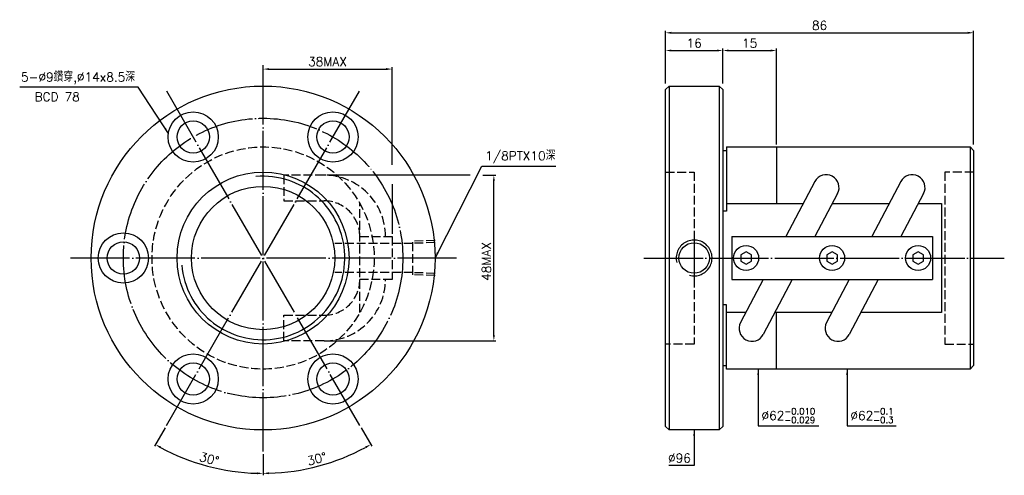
# Model space of a CAD drawing. Header units: millimetres. Extents: x -71 to 204, y 133 to 260.
import ezdxf
from ezdxf.enums import TextEntityAlignment as Align

# ---------------------------------------------------------------- set-up
doc = ezdxf.new("R2010")
doc.units = ezdxf.units.MM
doc.header["$LTSCALE"] = 0.825316
for name, pattern in [('CENTER', [22, 20, -1, 0, -1]), ('DASHED', [4, 3, -1]), ('THIN', [200000, 200000, 0])]:
    doc.linetypes.add(name, pattern=pattern)
for name, color, linetype in [('NT', 7, 'Continuous'), ('NT-DIM', 2, 'Continuous'), ('SH', 7, 'Continuous')]:
    doc.layers.add(name, color=color, linetype=linetype)
doc.styles.get("Standard").update_dxf_attribs({"font": 'simplex.shx', "bigfont": 'chineset.shx'})
doc.dimstyles.new('ISO-25', dxfattribs={"dimscale": 0.825316, "dimtxt": 3, "dimasz": 2, "dimexe": 0.646, "dimexo": 0.862, "dimgap": 1, "dimtad": 1, "dimdec": 3, "dimdsep": 46, "dimtxsty": 'Standard', "dimcen": 1.5, "dimclrd": 256, "dimclre": 256, "dimclrt": 256, "dimazin": 2, "dimtfac": 1, "dimtdec": 3, "dimtmove": 0, "dimatfit": 3, "dimfxl": 0, "dimtolj": 1, "dimlwd": -1, "dimlwe": -1, "dimarcsym": 0})

# ---------------------------------------------------------------- blocks, each defined once
blk = doc.blocks.new('*D11')
at = {"layer": 'Defpoints', "color": 0}
for p in [(195.43, 256.57), (109.43, 242.67), (195.43, 224.72)]:
    blk.add_point(p, dxfattribs=at)
at = {"layer": 'NT-DIM'}
for p, q in [((109.43, 243.38), (109.43, 257.1)), ((111.08, 256.57), (193.78, 256.57)), ((195.43, 225.43), (195.43, 257.1))]:
    blk.add_line(p, q, dxfattribs=at)
for points in [[(111.08, 256.85), (111.08, 256.3), (109.43, 256.57)], [(193.78, 256.85), (193.78, 256.3), (195.43, 256.57)]]:
    blk.add_solid(points, dxfattribs=at)
at = {"layer": 'NT-DIM', "insert": (152.43, 258.63), "char_height": 2.476, "attachment_point": 5}
blk.add_mtext('\\A1;86', dxfattribs=at)
blk = doc.blocks.new('*D12')
at = {"layer": 'Defpoints', "color": 0}
for p in [(140.43, 251.62), (125.43, 241.72), (140.43, 224.72)]:
    blk.add_point(p, dxfattribs=at)
at = {"layer": 'NT-DIM'}
for p, q in [((125.43, 242.43), (125.43, 252.15)), ((127.08, 251.62), (138.78, 251.62)), ((140.43, 225.43), (140.43, 252.15))]:
    blk.add_line(p, q, dxfattribs=at)
for points in [[(127.08, 251.89), (127.08, 251.34), (125.43, 251.62)], [(138.78, 251.89), (138.78, 251.34), (140.43, 251.62)]]:
    blk.add_solid(points, dxfattribs=at)
at = {"layer": 'NT-DIM', "insert": (132.93, 253.68), "char_height": 2.476, "attachment_point": 5}
blk.add_mtext('\\A1;15', dxfattribs=at)
blk = doc.blocks.new('*D13')
at = {"layer": 'Defpoints', "color": 0}
for p in [(125.43, 251.62), (109.43, 241.72), (125.43, 241.72)]:
    blk.add_point(p, dxfattribs=at)
at = {"layer": 'NT-DIM'}
for p, q in [((109.43, 242.43), (109.43, 252.15)), ((111.08, 251.62), (123.78, 251.62)), ((125.43, 242.43), (125.43, 252.15))]:
    blk.add_line(p, q, dxfattribs=at)
for points in [[(111.08, 251.89), (111.08, 251.34), (109.43, 251.62)], [(123.78, 251.89), (123.78, 251.34), (125.43, 251.62)]]:
    blk.add_solid(points, dxfattribs=at)
at = {"layer": 'NT-DIM', "insert": (117.43, 253.68), "char_height": 2.476, "attachment_point": 5}
blk.add_mtext('\\A1;16', dxfattribs=at)
blk = doc.blocks.new('*D15')
at = {"layer": 'Defpoints', "color": 0}
for p in [(-2.89, 244.72), (33.11, 246.44), (33.11, 199.72)]:
    blk.add_point(p, dxfattribs=at)
at = {"layer": 'NT-DIM'}
for p, q in [((-2.89, 245.43), (-2.89, 246.98)), ((-1.24, 246.44), (31.46, 246.44))]:
    blk.add_line(p, q, dxfattribs=at)
for points in [[(-1.24, 246.72), (-1.24, 246.17), (-2.89, 246.44)], [(31.46, 246.72), (31.46, 246.17), (33.11, 246.44)]]:
    blk.add_solid(points, dxfattribs=at)
at = {"layer": 'NT-DIM', "insert": (15.11, 248.51), "char_height": 2.476, "attachment_point": 5}
blk.add_mtext('\\A1;38MAX', dxfattribs=at)
blk = doc.blocks.new('*D16')
at = {"layer": 'Defpoints', "color": 0}
for p in [(14.15, 216.83), (61.52, 216.83), (14.15, 170.6)]:
    blk.add_point(p, dxfattribs=at)
at = {"layer": 'NT-DIM'}
for p, q in [((61.52, 172.25), (61.52, 215.18)), ((14.87, 170.6), (62.05, 170.6))]:
    blk.add_line(p, q, dxfattribs=at)
for points in [[(61.24, 215.18), (61.79, 215.18), (61.52, 216.83)], [(61.24, 172.25), (61.79, 172.25), (61.52, 170.6)]]:
    blk.add_solid(points, dxfattribs=at)
at = {"layer": 'NT-DIM', "insert": (59.45, 192.75), "char_height": 2.476, "attachment_point": 5, "rotation": 90}
blk.add_mtext('\\A1;48MAX', dxfattribs=at)
blk = doc.blocks.new('*D24')
at = {"layer": 'Defpoints', "color": 0}
for p in [(-2.89, 247.72), (24.11, 240.48), (-29.89, 146.95), (-2.89, 139.72), (-23.45, 137.23)]:
    blk.add_point(p, dxfattribs=at)
at = {"layer": 'NT-DIM'}
for p, q in [((-30.24, 146.33), (-33.21, 141.2)), ((-2.89, 139), (-2.89, 133.07))]:
    blk.add_line(p, q, dxfattribs=at)
blk.add_arc((-2.89, 193.72), 60.11, 241.5734, 268.4266, dxfattribs=at)
for points in [[(-31.64, 140.61), (-31.37, 141.09), (-32.94, 141.66)], [(-4.54, 133.9), (-4.54, 133.35), (-2.89, 133.6)]]:
    blk.add_solid(points, dxfattribs=at)
at = {"layer": 'NT-DIM', "insert": (-17.91, 137.65), "char_height": 2.476, "attachment_point": 5, "rotation": 345}
blk.add_mtext('\\A1;30°', dxfattribs=at)
blk = doc.blocks.new('*D25')
at = {"layer": 'Defpoints', "color": 0}
for p in [(-2.89, 247.72), (-29.89, 240.48), (24.11, 146.95), (-2.89, 139.72), (7.55, 134.54)]:
    blk.add_point(p, dxfattribs=at)
at = {"layer": 'NT-DIM'}
for p, q in [((24.47, 146.33), (27.42, 141.21)), ((-2.89, 139), (-2.89, 133.09))]:
    blk.add_line(p, q, dxfattribs=at)
blk.add_arc((-2.89, 193.72), 60.09, 271.5739, 298.4261, dxfattribs=at)
for points in [[(25.58, 141.11), (25.85, 140.63), (27.16, 141.68)], [(-1.23, 133.37), (-1.24, 133.92), (-2.89, 133.62)]]:
    blk.add_solid(points, dxfattribs=at)
at = {"layer": 'NT-DIM', "insert": (12.13, 137.66), "char_height": 2.476, "attachment_point": 5, "rotation": 15}
blk.add_mtext('\\A1;30°', dxfattribs=at)

msp = doc.modelspace()

# ---------------------------------------------------------------- linework, layer by layer
at = {"layer": 'NT', "color": 3, "linetype": 'CENTER'}
for p, q in [((-2.8891, 139.7157), (-2.8891, 247.7157)), ((24.1109, 146.9503), (-29.8891, 240.4811)), ((-29.8891, 146.9503), (24.1109, 240.4811)), ((51.1109, 193.7157), (-56.8891, 193.7157))]:
    msp.add_line(p, q, dxfattribs=at)
at = {"layer": 'NT', "color": 7, "linetype": 'Continuous'}
for p, q in [((109.4308, 240.7157), (110.4308, 241.7157)), ((109.4308, 146.7157), (109.4308, 240.7157)), ((110.4308, 241.7157), (124.4308, 241.7157)), ((110.4308, 241.7157), (110.4308, 145.7157)), ((124.4308, 241.7157), (125.4308, 240.7157)), ((124.4308, 241.7157), (124.4308, 145.7157)), ((125.4308, 240.7157), (125.4308, 146.7157)), ((125.4308, 223.7157), (126.4308, 223.7157)), ((126.4308, 224.7157), (126.4308, 206.7924)), ((126.4308, 224.7157), (194.4308, 224.7157)), ((140.4308, 224.7157), (140.4308, 208.9473)), ((194.4308, 224.7157), (194.4308, 162.7157)), ((194.4308, 224.7157), (195.4308, 223.7157)), ((195.4308, 223.7157), (195.4308, 163.7157)), ((151.1291, 215.0406), (143.0476, 199.7157)), ((175.1291, 215.0406), (167.0476, 199.7157)), ((157.4625, 211.7008), (151.1422, 199.7157)), ((181.4625, 211.7008), (175.1422, 199.7157)), ((126.4308, 206.7924), (125.4308, 206.7924)), ((127.9308, 199.7157), (183.9308, 199.7157)), ((127.9308, 199.7157), (127.9308, 187.7157)), ((183.9308, 199.7157), (183.9308, 187.7157)), ((127.9308, 187.7157), (183.9308, 187.7157)), ((136.7194, 187.7157), (130.3991, 175.7306)), ((144.814, 187.7157), (136.7325, 172.3908)), ((160.7194, 187.7157), (154.3991, 175.7306)), ((168.814, 187.7157), (160.7325, 172.3908)), ((126.4308, 180.639), (125.4308, 180.639)), ((126.4308, 162.7157), (126.4308, 180.639)), ((140.4308, 162.7157), (140.4308, 178.4842)), ((125.4308, 163.7157), (126.4308, 163.7157)), ((194.4308, 162.7157), (126.4308, 162.7157)), ((195.4308, 163.7157), (194.4308, 162.7157)), ((110.4308, 145.7157), (109.4308, 146.7157)), ((124.4308, 145.7157), (110.4308, 145.7157)), ((125.4308, 146.7157), (124.4308, 145.7157))]:
    msp.add_line(p, q, dxfattribs=at)
at = {"layer": 'NT', "color": 1, "linetype": 'DASHED'}
for p, q in [((109.4308, 217.7157), (117.4308, 217.7157)), ((117.4308, 217.7157), (117.4308, 169.7157)), ((195.4308, 217.7157), (187.4308, 217.7157)), ((187.4308, 217.7157), (187.4308, 169.7157)), ((24.1109, 178.4842), (24.1109, 208.9473)), ((24.1109, 199.7157), (33.1109, 199.7157)), ((33.1109, 199.7157), (33.1109, 187.7157)), ((33.1109, 187.7157), (24.1109, 187.7157)), ((117.4308, 169.7157), (109.4308, 169.7157)), ((187.4308, 169.7157), (195.4308, 169.7157))]:
    msp.add_line(p, q, dxfattribs=at)
for points in [[(14.1549, 216.8317), (2.8977, 216.8317), (2.8977, 209.6717), (14.1549, 209.6717)], [(14.1549, 170.5998), (2.8977, 170.5998), (2.8977, 177.7598), (14.1549, 177.7598)]]:
    msp.add_lwpolyline(points, dxfattribs=at)
at = {"layer": 'NT', "color": 7, "linetype": 'Continuous'}
for points in [[(126.4308, 208.9473), (147.9158, 208.9473)], [(156.0104, 208.9473), (171.9158, 208.9473)], [(180.0104, 208.9473), (186.4308, 208.9473), (186.4308, 178.4842), (163.9458, 178.4842)], [(131.8512, 178.4842), (126.4308, 178.4842)], [(155.8512, 178.4842), (139.9458, 178.4842)]]:
    msp.add_lwpolyline(points, dxfattribs=at)
for points in [[(131.9308, 195.4478), (130.4308, 194.5817), (130.4308, 192.8497), (131.9308, 191.9837), (133.4308, 192.8497), (133.4308, 194.5817)], [(155.9308, 195.4478), (154.4308, 194.5817), (154.4308, 192.8497), (155.9308, 191.9837), (157.4308, 192.8497), (157.4308, 194.5817)], [(179.9308, 195.4478), (178.4308, 194.5817), (178.4308, 192.8497), (179.9308, 191.9837), (181.4308, 192.8497), (181.4308, 194.5817)]]:
    msp.add_lwpolyline(points, close=True, dxfattribs=at)
for centre, radius in [((-2.8891, 193.7157), 48), ((-22.3891, 227.4907), 7), ((16.6109, 227.4907), 7), ((-22.3891, 227.4907), 4.5), ((16.6109, 227.4907), 4.5), ((-2.8891, 193.7157), 24), ((-2.8891, 193.7157), 20), ((-41.8891, 193.7157), 7), ((-41.8891, 193.7157), 4.5), ((131.9308, 193.7157), 3.5), ((155.9308, 193.7157), 3.5), ((179.9308, 193.7157), 3.5), ((-22.3891, 159.9407), 7), ((16.6109, 159.9407), 7), ((-22.3891, 159.9407), 4.5), ((16.6109, 159.9407), 4.5)]:
    msp.add_circle(centre, radius, dxfattribs=at)
at = {"layer": 'NT', "color": 3, "linetype": 'CENTER'}
msp.add_circle((-2.8891, 193.7157), 39, dxfattribs=at)
at = {"layer": 'NT', "color": 1, "linetype": 'DASHED'}
msp.add_circle((-2.8891, 193.7157), 31, dxfattribs=at)
at = {"layer": 'NT', "color": 5, "linetype": 'THIN'}
msp.add_arc((-2.8891, 193.7157), 22.809, 185, 95, dxfattribs=at)
at = {"layer": 'NT', "color": 1, "linetype": 'DASHED'}
for centre, radius, start, end in [((14.1549, 199.7157), 17.116, 0, 90), ((14.1549, 199.7157), 9.956, 0, 90), ((14.1549, 187.7157), 17.116, 270, 0), ((14.1549, 187.7157), 9.956, 270, 0)]:
    msp.add_arc(centre, radius, start, end, dxfattribs=at)
at = {"layer": 'NT', "color": 7, "linetype": 'Continuous'}
for centre, start, end in [((154.2958, 213.3707), 332.195224, 152.195224), ((178.2958, 213.3707), 332.195224, 152.195224), ((133.5658, 174.0607), 152.195224, 332.195224), ((157.5658, 174.0607), 152.195224, 332.195224)]:
    msp.add_arc(centre, 3.58, start, end, dxfattribs=at)
at = {"layer": 'NT-DIM'}
for p, q in [((33.1109, 219.7535), (33.1109, 246.9773)), ((54.9202, 216.8317), (14.8663, 216.8317)), ((58.4887, 216.8317), (62.0514, 216.8317)), ((33.1109, 214.3467), (33.1109, 200.4271))]:
    msp.add_line(p, q, dxfattribs=at)
at = {"layer": 'NT-DIM', "color": 1, "linetype": 'DASHED'}
for p, q in [((45.1109, 198.5797), (38.9139, 198.386)), ((38.9139, 189.0454), (38.9139, 198.386)), ((45.1109, 197.9987), (38.9139, 197.805)), ((38.9139, 197.805), (17.1139, 197.805)), ((38.9139, 189.6264), (17.1139, 189.6264)), ((45.1109, 189.4327), (38.9139, 189.6264)), ((45.1109, 188.8517), (38.9139, 189.0454))]:
    msp.add_line(p, q, dxfattribs=at)
at = {"layer": 'NT-DIM', "color": 7, "linetype": 'Continuous'}
msp.add_circle((117.4308, 193.7157), 4.25, dxfattribs=at)
at = {"layer": 'NT-DIM', "color": 5, "linetype": 'THIN'}
msp.add_arc((117.4308, 193.7157), 5, 255, 195, dxfattribs=at)
at = {"layer": 'SH', "color": 3, "linetype": 'CENTER'}
for p, q in [((117.4308, 201.2967), (117.4308, 186.1347)), ((103.4022, 193.7157), (203.9973, 193.7157))]:
    msp.add_line(p, q, dxfattribs=at)

# ---------------------------------------------------------------- texts
at = {"layer": 'NT-DIM'}
msp.add_text('BCD 78', height=2.47595, dxfattribs=at).set_placement((-60.3656, 239.9528), align=Align.TOP_CENTER)
for s, insert, char_height, attachment_point in [('5-%%C9鑽穿,%%C14x8.5深', (-38.6377, 242.2201), 2.475949, 9), ('1/8PTX10深', (59.1097, 220.1734), 2.47595, 7), ('\\A1;\\A1;%%C62{\\H0.7x;\\S-0.010^ -0.029;}', (136.2304, 147.659), 2.475949, 7), ('\\A1;\\A1;%%C62{\\H0.7x;\\S-0.1^ -0.3;}', (161.0366, 147.659), 2.475949, 7), ('\\A1;%%c96', (116.5055, 136.6372), 2.47595, 9)]:
    msp.add_mtext(s, dxfattribs=dict(at, insert=insert, char_height=char_height, attachment_point=attachment_point))

# ---------------------------------------------------------------- dimensions: what is measured, and where the dimension line sits
for base, p1, p2, picture, middle in [((195.4308, 256.5714), (109.4308, 242.6668), (195.4308, 224.7157), '*D11', (152.4308, 258.6347)), ((125.4308, 251.6195), (109.4308, 241.7157), (125.4308, 241.7157), '*D13', (117.4308, 253.6828)), ((140.4308, 251.6195), (125.4308, 241.7157), (140.4308, 224.7157), '*D12', (132.9308, 253.6828))]:
    dim = msp.add_linear_dim(base=base, p1=p1, p2=p2, dimstyle='ISO-25', dxfattribs=at)
    dim.commit()
    dim.dimension.update_dxf_attribs({"geometry": picture, "text_midpoint": middle})
dim = msp.add_linear_dim(base=(33.1109, 246.4441), p1=(-2.8891, 244.7157), p2=(33.1109, 199.7157), text='38MAX', dimstyle='ISO-25', override={"dimse2": 1}, dxfattribs=at)
dim.commit()
dim.dimension.update_dxf_attribs({"geometry": '*D15', "text_midpoint": (15.1109, 248.5074)})
for base, line1, line2, picture, middle in [((-23.4485, 137.2294), ((-2.8891, 139.7157), (-2.8891, 247.7157)), ((-29.8891, 146.9503), (24.1109, 240.4811)), '*D24', (-17.9131, 137.6455)), ((7.5456, 134.5374), ((24.1109, 146.9503), (-29.8891, 240.4811)), ((-2.8891, 139.7157), (-2.8891, 247.7157)), '*D25', (12.1296, 137.665))]:
    dim = msp.add_angular_dim_2l(base=base, line1=line1, line2=line2, dimstyle='ISO-25', dxfattribs=at)
    dim.commit()
    dim.dimension.update_dxf_attribs({"geometry": picture, "text_midpoint": middle})
dim = msp.add_linear_dim(base=(61.5183, 216.8317), p1=(14.1549, 170.5997), p2=(14.1549, 216.8317), angle=90, text='48MAX', dimstyle='ISO-25', override={"dimse2": 1}, dxfattribs=at)
dim.commit()
dim.dimension.update_dxf_attribs({"geometry": '*D16', "text_midpoint": (61.5183, 192.7505), "dimtype": 160})

# ---------------------------------------------------------------- leaders
at = {"layer": 'NT-DIM', "annotation_type": 0, "has_hookline": 1}
for points, hookline_direction, text_width in [([(-29.3186, 228.4817), (-37.7124, 241.3948), (-37.8124, 241.3948)], 1, 32.1873), ([(45.1109, 193.7157), (58.1864, 219.3282), (58.2844, 219.3481)], 0, 19.6897), ([(135.3051, 162.7157), (135.3051, 146.8337), (135.4051, 146.8337)], 0, 15.9522), ([(160.1113, 162.7157), (160.1113, 146.8337), (160.2113, 146.8337)], 0, 12.7335), ([(117.4308, 145.7157), (117.4308, 135.8119), (117.3308, 135.8119)], 1, 6.1309)]:
    msp.add_leader(points, dimstyle='ISO-25', dxfattribs=dict(at, hookline_direction=hookline_direction, text_width=text_width))

doc.saveas('drawing.dxf')
